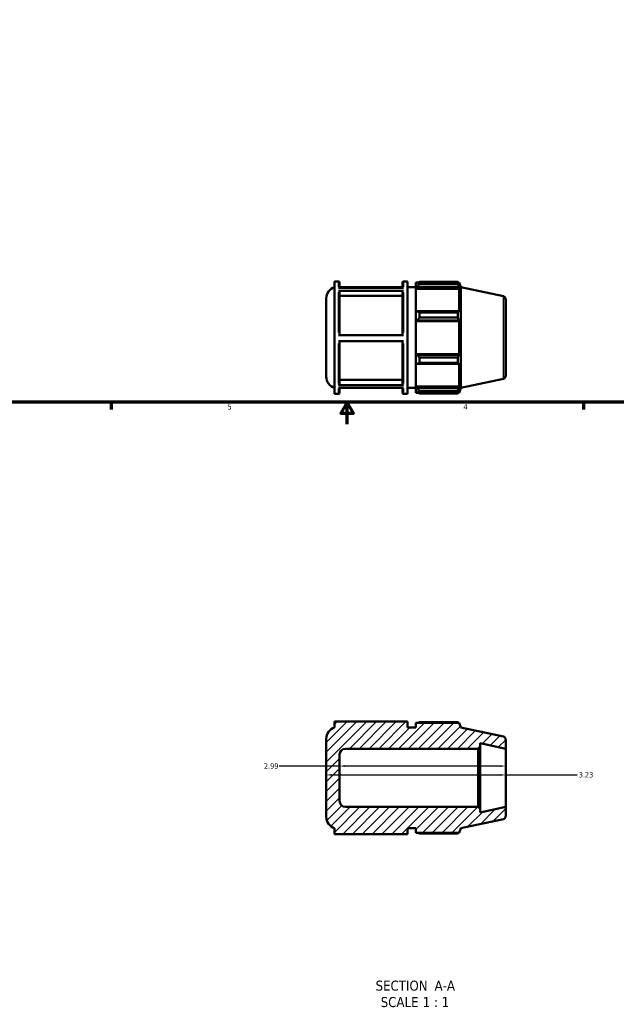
# Model space of a CAD drawing. Header units: inches. Extents: x 0.1 to 42.7, y -9.8 to 31.2.
# Tile 2 of 7: x 11.1 to 21.8, y -9.8 to 7.9. Entities that reach past the tile are written whole.
import ezdxf

# ---------------------------------------------------------------- set-up
doc = ezdxf.new("R2010")
doc.units = ezdxf.units.IN
doc.header["$MEASUREMENT"] = 0
for name, color, linetype, lineweight in [('Border (ANSI)', 7, 'Continuous', 70), ('Dimension (ANSI)', 7, 'Continuous', 25), ('Hatch (ANSI)', 7, 'Continuous', 18), ('Symbol (ANSI)', 7, 'Continuous', 25), ('Visible (ANSI)', 7, 'Continuous', 50), ('Visible Narrow (ANSI)', 7, 'Continuous', 35)]:
    doc.layers.add(name, color=color, linetype=linetype, lineweight=lineweight)
doc.styles.add('Label Text (ANSI)', font='tahoma.ttf')
doc.styles.add('Note Text (ANSI)', font='tahoma.ttf')
doc.dimstyles.new('Default (ANSI)', dxfattribs={"dimtxt": 0.094488, "dimasz": 0.098425, "dimexe": 0.125, "dimexo": 0.0625, "dimgap": 0.031496, "dimtad": 0, "dimtih": 1, "dimtoh": 1, "dimrnd": 1e-08, "dimzin": 4, "dimdsep": 46, "dimtxsty": 'Note Text (ANSI)', "dimcen": 0.09, "dimdle": 0.393701, "dimclrd": 256, "dimclre": 256, "dimclrt": 5, "dimadec": 0, "dimazin": 1, "dimtfac": 1, "dimtofl": 0, "dimtmove": 0, "dimatfit": 3, "dimfxl": 1, "dimtolj": 1, "dimtzin": 4, "dimlwd": -1, "dimlwe": -1, "dimarcsym": 0})

# ---------------------------------------------------------------- blocks, each defined once
blk = doc.blocks.new('Borders Default Border')
at = {"layer": 'Border (ANSI)'}
for p, q in [((12.75, 1), (12.75, 0.866)), ((21.25, 1), (21.25, 0.866))]:
    blk.add_line(p, q, dxfattribs=at)
at = {"layer": 'Border (ANSI)', "flags": 128}
for points in [[(0.5, 1), (0.5, 21), (33.5, 21), (33.5, 1), (0.5, 1)], [(17, 0.6), (17, 1), (16.885, 0.8), (17.115, 0.8), (17, 1)]]:
    blk.add_lwpolyline(points, dxfattribs=at)
at = {"layer": 'Border (ANSI)', "color": 5, "true_color": 0x0000ff, "char_height": 0.0945, "attachment_point": 7, "style": 'Note Text (ANSI)'}
for s, insert in [('5', (14.847, 0.864)), ('4', (19.092, 0.866))]:
    blk.add_mtext(s, dxfattribs=dict(at, insert=insert))
blk = doc.blocks.new('*D7')
at = {"layer": 'Defpoints', "color": 0, "transparency": 16777216}
for p in [(16.622, -5.706), (19.852, -5.706), (19.852, -5.718)]:
    blk.add_point(p, dxfattribs=at)
at = {"layer": 'Dimension (ANSI)', "transparency": 16777216}
for p, q in [((16.72, -5.706), (19.753, -5.706)), ((19.852, -5.706), (21.136, -5.706))]:
    blk.add_line(p, q, dxfattribs=at)
for points in [[(16.72, -5.69), (16.72, -5.723), (16.622, -5.706)], [(19.753, -5.69), (19.753, -5.723), (19.852, -5.706)]]:
    blk.add_solid(points, dxfattribs=at)
at = {"layer": 'Dimension (ANSI)', "color": 5, "transparency": 16777216, "insert": (21.168, -5.657), "char_height": 0.0945, "attachment_point": 1, "style": 'Note Text (ANSI)'}
blk.add_mtext('\\A1;3.23', dxfattribs=at)
blk = doc.blocks.new('*D8')
at = {"layer": 'Defpoints', "color": 0, "transparency": 16777216}
for p in [(16.862, -5.547), (16.862, -5.558), (19.852, -5.547)]:
    blk.add_point(p, dxfattribs=at)
at = {"layer": 'Dimension (ANSI)', "transparency": 16777216}
for p, q in [((16.862, -5.547), (15.773, -5.547)), ((19.753, -5.547), (16.96, -5.547))]:
    blk.add_line(p, q, dxfattribs=at)
for points in [[(16.96, -5.53), (16.96, -5.563), (16.862, -5.547)], [(19.753, -5.53), (19.753, -5.563), (19.852, -5.547)]]:
    blk.add_solid(points, dxfattribs=at)
at = {"layer": 'Dimension (ANSI)', "color": 5, "transparency": 16777216, "insert": (15.502, -5.498), "char_height": 0.0945, "attachment_point": 1, "style": 'Note Text (ANSI)'}
blk.add_mtext('\\A1;2.99', dxfattribs=at)

msp = doc.modelspace()

# ---------------------------------------------------------------- hatches: boundary and pattern name
at = {"layer": 'Hatch (ANSI)'}
h = msp.add_hatch(dxfattribs=at)
h.set_pattern_fill('ANSI31', color=256, style=0)
edge = h.paths.add_edge_path()
edge.add_ellipse((19.799, -5.067), major_axis=(0, 0.0524), ratio=1, start_angle=270, end_angle=348)
edge.add_line((19.81, -5.016), (19.044, -4.853))
edge.add_line((19.044, -4.853), (19.017, -4.768))
edge.add_line((19.017, -4.768), (18.237, -4.768))
edge.add_line((18.237, -4.768), (18.237, -4.853))
edge.add_line((18.237, -4.853), (18.085, -4.853))
edge.add_line((18.085, -4.853), (18.085, -4.747))
edge.add_line((18.085, -4.747), (16.77, -4.747))
edge.add_line((16.77, -4.747), (16.77, -4.853))
edge.add_ellipse((16.835, -5.056), major_axis=(-0.203, -0.065), ratio=1, start_angle=270, end_angle=342.1512)
edge.add_line((16.622, -5.056), (16.622, -6.461))
edge.add_ellipse((16.835, -6.461), major_axis=(0, -0.213), ratio=1, start_angle=270, end_angle=342.1512)
edge.add_line((16.77, -6.664), (16.77, -6.77))
edge.add_line((16.77, -6.77), (18.085, -6.77))
edge.add_line((18.085, -6.77), (18.085, -6.664))
edge.add_line((18.085, -6.664), (18.237, -6.664))
edge.add_line((18.237, -6.664), (18.237, -6.749))
edge.add_line((18.237, -6.749), (19.017, -6.749))
edge.add_line((19.017, -6.749), (19.044, -6.664))
edge.add_line((19.044, -6.664), (19.81, -6.501))
edge.add_ellipse((19.799, -6.45), major_axis=(0.0512, 0.0109), ratio=1, start_angle=270, end_angle=348)
edge.add_line((19.852, -6.45), (19.852, -6.282))
edge.add_line((19.852, -6.282), (19.39, -6.38))
edge.add_line((19.39, -6.38), (19.39, -6.313))
edge.add_line((19.39, -6.313), (19.359, -6.282))
edge.add_line((19.359, -6.282), (16.968, -6.282))
edge.add_ellipse((16.968, -6.175), major_axis=(-0.106, 0), ratio=1, start_angle=0, end_angle=90, ccw=False)
edge.add_line((16.862, -6.175), (16.862, -5.341))
edge.add_ellipse((16.968, -5.341), major_axis=(0, 0.106), ratio=1, start_angle=0, end_angle=90, ccw=False)
edge.add_line((16.968, -5.235), (19.359, -5.235))
edge.add_line((19.359, -5.235), (19.39, -5.203))
edge.add_line((19.39, -5.203), (19.39, -5.137))
edge.add_line((19.39, -5.137), (19.852, -5.235))
edge.add_line((19.852, -5.235), (19.852, -5.067))

# ---------------------------------------------------------------- linework, layer by layer
at = {"layer": 'Visible (ANSI)'}
for p, q in [((16.77, 1.147), (16.77, 3.17)), ((16.77, 3.17), (16.841, 3.17)), ((16.841, 3.056), (18.013, 3.056)), ((16.862, 3.149), (16.862, 3.056)), ((17.992, 3.064), (16.862, 3.064)), ((16.862, 3.064), (17.992, 3.064)), ((17.992, 3.056), (17.992, 3.149)), ((18.013, 3.17), (18.085, 3.17)), ((18.085, 1.147), (18.085, 3.17)), ((18.085, 3.064), (18.237, 3.064)), ((18.237, 3.149), (18.237, 3.113)), ((18.237, 3.149), (18.282, 3.149)), ((18.258, 3.134), (18.237, 3.113)), ((18.237, 3.047), (18.237, 3.113)), ((18.237, 3.047), (18.258, 3.065)), ((18.237, 3.037), (18.237, 3.047)), ((18.237, 3.037), (18.237, 2.621)), ((18.237, 3.037), (19.017, 3.037)), ((18.258, 3.065), (19.006, 3.065)), ((18.301, 3.161), (18.301, 3.122)), ((18.301, 3.161), (18.992, 3.161)), ((18.992, 3.122), (18.301, 3.122)), ((18.992, 3.122), (18.992, 3.161)), ((18.998, 3.149), (19.017, 3.149)), ((19.017, 3.103), (19.006, 3.134)), ((19.006, 3.065), (19.017, 3.037)), ((19.044, 3.064), (19.017, 3.149)), ((19.017, 3.103), (19.017, 3.149)), ((19.017, 2.616), (19.017, 3.037)), ((19.044, 1.253), (19.044, 3.064)), ((19.81, 2.901), (19.044, 3.064)), ((16.622, 1.456), (16.622, 2.861)), ((18.013, 3.002), (16.841, 3.002)), ((16.862, 2.984), (16.862, 2.204)), ((17.992, 2.91), (16.862, 2.91)), ((17.992, 2.204), (17.992, 2.984)), ((19.852, 2.85), (19.852, 1.467)), ((18.258, 2.631), (18.237, 2.621)), ((18.237, 2.46), (18.237, 2.621)), ((19.006, 2.631), (18.258, 2.631)), ((18.301, 2.612), (18.301, 2.519)), ((18.301, 2.612), (18.992, 2.612)), ((18.992, 2.519), (18.301, 2.519)), ((18.992, 2.519), (18.992, 2.612)), ((19.017, 2.616), (19.006, 2.631)), ((18.237, 2.46), (18.258, 2.466)), ((18.237, 2.456), (18.237, 2.46)), ((18.237, 2.456), (18.237, 1.861)), ((18.237, 2.456), (19.017, 2.456)), ((18.258, 2.466), (19.006, 2.466)), ((19.006, 2.466), (19.017, 2.456)), ((19.017, 1.861), (19.017, 2.456)), ((16.841, 2.204), (18.013, 2.204)), ((18.013, 2.097), (16.841, 2.097)), ((16.862, 2.097), (16.862, 1.324)), ((17.992, 1.324), (17.992, 2.097)), ((18.237, 1.858), (18.237, 1.861)), ((18.237, 1.861), (19.017, 1.861)), ((18.237, 1.696), (18.237, 1.858)), ((18.258, 1.851), (18.237, 1.858)), ((19.006, 1.851), (18.258, 1.851)), ((18.301, 1.798), (18.301, 1.705)), ((18.301, 1.798), (18.992, 1.798)), ((18.992, 1.705), (18.992, 1.798)), ((19.017, 1.861), (19.006, 1.851)), ((18.237, 1.696), (18.258, 1.686)), ((18.237, 1.696), (18.237, 1.28)), ((18.258, 1.686), (19.006, 1.686)), ((18.992, 1.705), (18.301, 1.705)), ((19.006, 1.686), (19.017, 1.701)), ((19.017, 1.28), (19.017, 1.701)), ((16.841, 1.306), (18.013, 1.306)), ((18.013, 1.253), (16.841, 1.253)), ((16.862, 1.398), (17.992, 1.398)), ((16.862, 1.253), (16.862, 1.168)), ((17.992, 1.168), (17.992, 1.253)), ((18.085, 1.253), (18.237, 1.253)), ((18.237, 1.271), (18.237, 1.28)), ((18.237, 1.28), (19.017, 1.28)), ((18.237, 1.204), (18.237, 1.271)), ((18.258, 1.252), (18.237, 1.271)), ((19.006, 1.252), (18.258, 1.252)), ((19.017, 1.28), (19.006, 1.252)), ((19.044, 1.253), (19.017, 1.168)), ((19.81, 1.416), (19.044, 1.253)), ((16.77, 1.147), (16.841, 1.147)), ((18.013, 1.147), (18.085, 1.147)), ((18.237, 1.204), (18.258, 1.183)), ((18.237, 1.204), (18.237, 1.168)), ((18.237, 1.168), (18.282, 1.168)), ((18.301, 1.195), (18.301, 1.156)), ((18.301, 1.195), (18.992, 1.195)), ((18.992, 1.156), (18.301, 1.156)), ((18.992, 1.156), (18.992, 1.195)), ((18.998, 1.168), (19.017, 1.168)), ((19.006, 1.183), (19.017, 1.214)), ((19.017, 1.168), (19.017, 1.214)), ((18.085, -4.747), (16.77, -4.747)), ((16.77, -4.747), (16.77, -4.853)), ((18.085, -4.853), (18.085, -4.747)), ((19.017, -4.768), (18.237, -4.768)), ((18.237, -4.768), (18.237, -4.853)), ((18.992, -4.756), (18.301, -4.756)), ((19.044, -4.853), (19.017, -4.768)), ((18.237, -4.853), (18.085, -4.853)), ((19.81, -5.016), (19.044, -4.853)), ((16.622, -5.056), (16.622, -6.461)), ((19.852, -5.235), (19.852, -5.067)), ((16.968, -5.235), (19.359, -5.235)), ((19.359, -5.235), (19.39, -5.203)), ((19.359, -5.235), (19.359, -6.282)), ((19.39, -5.203), (19.39, -5.137)), ((19.39, -5.137), (19.852, -5.235)), ((19.39, -6.313), (19.39, -5.203)), ((19.852, -6.282), (19.852, -5.235)), ((16.862, -6.175), (16.862, -5.341)), ((19.359, -6.282), (16.968, -6.282)), ((19.39, -6.313), (19.359, -6.282)), ((19.852, -6.282), (19.39, -6.38)), ((19.39, -6.38), (19.39, -6.313)), ((19.852, -6.45), (19.852, -6.282)), ((19.044, -6.664), (19.81, -6.501)), ((16.77, -6.664), (16.77, -6.77)), ((18.085, -6.77), (18.085, -6.664)), ((18.085, -6.664), (18.237, -6.664)), ((18.237, -6.664), (18.237, -6.749)), ((19.017, -6.749), (19.044, -6.664)), ((16.77, -6.77), (18.085, -6.77)), ((18.237, -6.749), (19.017, -6.749)), ((18.301, -6.76), (18.992, -6.76))]:
    msp.add_line(p, q, dxfattribs=at)
for centre, radius, start, end in [((16.835, 2.861), 0.213, 107.8488, 180), ((16.841, 3.149), 0.0209, 0, 90), ((18.013, 3.149), 0.0209, 90, 180), ((19.799, 2.85), 0.0524, 0, 78), ((16.835, 1.456), 0.213, 180, 252.1512), ((19.799, 1.467), 0.0524, 282, 0), ((16.841, 1.168), 0.0209, 270, 0), ((18.013, 1.168), 0.0209, 180, 270), ((16.835, -5.056), 0.213, 107.8488, 180), ((19.799, -5.067), 0.0524, 0, 78), ((16.968, -5.341), 0.106, 90, 180), ((16.968, -6.175), 0.106, 180, 270), ((16.835, -6.461), 0.213, 180, 252.1512), ((19.799, -6.45), 0.0524, 282, 0)]:
    msp.add_arc(centre, radius, start, end, dxfattribs=at)
for points, weights in [([(18.301, 3.161), (18.279, 3.147), (18.258, 3.134)], [1.01331673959, 1.00957794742, 1.00503184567]), ([(18.258, 3.065), (18.279, 3.093), (18.301, 3.122)], [1.00503184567, 1.00957794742, 1.01331673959]), ([(18.992, 3.161), (19, 3.147), (19.006, 3.134)], [1, 1.00175106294, 1.00268600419]), ([(19.006, 3.065), (19, 3.093), (18.992, 3.122)], [1.00268600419, 1.00175106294, 1]), ([(18.301, 2.612), (18.279, 2.622), (18.258, 2.631)], [1.01331673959, 1.00957794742, 1.00503184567]), ([(18.258, 2.466), (18.279, 2.492), (18.301, 2.519)], [1.00503184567, 1.00957794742, 1.01331673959]), ([(18.992, 2.612), (19, 2.622), (19.006, 2.631)], [1, 1.00175106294, 1.00268600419]), ([(19.006, 2.466), (19, 2.492), (18.992, 2.519)], [1.00268600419, 1.00175106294, 1]), ([(18.301, 1.798), (18.279, 1.825), (18.258, 1.851)], [1.01331673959, 1.00957794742, 1.00503184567]), ([(18.992, 1.798), (19, 1.825), (19.006, 1.851)], [1, 1.00175106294, 1.00268600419]), ([(18.258, 1.686), (18.279, 1.696), (18.301, 1.705)], [1.00503184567, 1.00957794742, 1.01331673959]), ([(19.006, 1.686), (19, 1.696), (18.992, 1.705)], [1.00268600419, 1.00175106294, 1]), ([(18.301, 1.195), (18.279, 1.224), (18.258, 1.252)], [1.01331673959, 1.00957794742, 1.00503184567]), ([(18.992, 1.195), (19, 1.224), (19.006, 1.252)], [1, 1.00175106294, 1.00268600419]), ([(18.258, 1.183), (18.279, 1.17), (18.301, 1.156)], [1.00503184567, 1.00957794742, 1.01331673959]), ([(19.006, 1.183), (19, 1.17), (18.992, 1.156)], [1.00268600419, 1.00175106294, 1]), ([(18.282, -4.768), (18.291, -4.762), (18.301, -4.756)], [1.00997726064, 1.01172057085, 1.01331673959]), ([(18.998, -4.768), (18.996, -4.762), (18.992, -4.756)], [1.00134264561, 1.00074523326, 1]), ([(18.301, -6.76), (18.291, -6.755), (18.282, -6.749)], [1.01331673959, 1.01172057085, 1.00997726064]), ([(18.992, -6.76), (18.996, -6.755), (18.998, -6.749)], [1, 1.00074523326, 1.00134264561])]:
    msp.add_rational_spline(points, weights, degree=2, dxfattribs=at)
for points, knots in [([(16.841, 3.002), (16.843, 3.002), (16.847, 3.002), (16.851, 3), (16.854, 2.999), (16.858, 2.995), (16.859, 2.993), (16.861, 2.989), (16.862, 2.986), (16.862, 2.984)], [0, 0, 0, 0, 0.01968501, 0.01968501, 0.03938865, 0.03938865, 0.05911535, 0.05911535, 0.07886199, 0.07886199, 0.07886199, 0.07886199]), ([(17.992, 2.984), (17.992, 2.986), (17.993, 2.989), (17.995, 2.993), (17.997, 2.995), (18, 2.999), (18.003, 3), (18.008, 3.002), (18.011, 3.002), (18.013, 3.002)], [0.23659147, 0.23659147, 0.23659147, 0.23659147, 0.25633811, 0.25633811, 0.27606482, 0.27606482, 0.29576846, 0.29576846, 0.31545347, 0.31545347, 0.31545347, 0.31545347]), ([(16.862, 1.324), (16.862, 1.322), (16.861, 1.319), (16.859, 1.315), (16.858, 1.313), (16.854, 1.309), (16.851, 1.308), (16.847, 1.306), (16.843, 1.306), (16.841, 1.306)], [0.23648448, 0.23648448, 0.23648448, 0.23648448, 0.25620793, 0.25620793, 0.27592071, 0.27592071, 0.29562117, 0.29562117, 0.31531167, 0.31531167, 0.31531167, 0.31531167]), ([(18.013, 1.306), (18.011, 1.306), (18.008, 1.306), (18.003, 1.308), (18, 1.309), (17.997, 1.313), (17.995, 1.315), (17.993, 1.319), (17.992, 1.322), (17.992, 1.324)], [0, 0, 0, 0, 0.01969049, 0.01969049, 0.03939095, 0.03939095, 0.05910374, 0.05910374, 0.07882719, 0.07882719, 0.07882719, 0.07882719])]:
    msp.add_open_spline(points, degree=3, knots=knots, dxfattribs=at)
at = {"layer": 'Visible Narrow (ANSI)'}
for p, q in [((16.841, 3.067), (16.841, 3.17)), ((18.013, 3.17), (18.013, 3.067)), ((16.841, 2.251), (16.841, 2.975)), ((18.013, 2.975), (18.013, 2.251)), ((19.81, 1.425), (19.81, 2.892)), ((16.841, 1.332), (16.841, 2.05)), ((18.013, 2.05), (18.013, 1.332)), ((16.841, 1.147), (16.841, 1.243)), ((18.013, 1.243), (18.013, 1.147))]:
    msp.add_line(p, q, dxfattribs=at)

# ---------------------------------------------------------------- block references
msp.add_blockref('Borders Default Border', (0, 0))

# ---------------------------------------------------------------- texts
at = {"layer": 'Symbol (ANSI)', "char_height": 0.18, "attachment_point": 7, "style": 'Label Text (ANSI)'}
for s, insert in [('SECTION', (17.511, -9.589)), (' A-A', (18.505, -9.585)), ('SCALE', (17.603, -9.884)), (' 1 : 1', (18.291, -9.881))]:
    msp.add_mtext(s, dxfattribs=dict(at, insert=insert))

# ---------------------------------------------------------------- dimensions: what is measured, and where the dimension line sits
at = {"layer": 'Dimension (ANSI)'}
for base, p1, p2, picture, middle in [((16.862, -5.547), (19.852, -5.547), (16.862, -5.558), '*D8', (15.622, -5.547)), ((19.852, -5.706), (16.622, -5.706), (19.852, -5.718), '*D7', (21.287, -5.706))]:
    dim = msp.add_linear_dim(base=base, p1=p1, p2=p2, angle=180, dimstyle='Default (ANSI)', override={"dimgap": 0.031496, "dimtih": 0, "dimtoh": 0, "dimdec": 2, "dimse1": 1, "dimse2": 1, "dimtol": 0, "dimlim": 0, "dimtp": 0, "dimtm": 0, "dimtdec": 2, "dimatfit": 2}, dxfattribs=at)
    dim.commit()
    dim.dimension.update_dxf_attribs({"geometry": picture, "text_midpoint": middle, "dimtype": 160})

doc.saveas('drawing.dxf')
